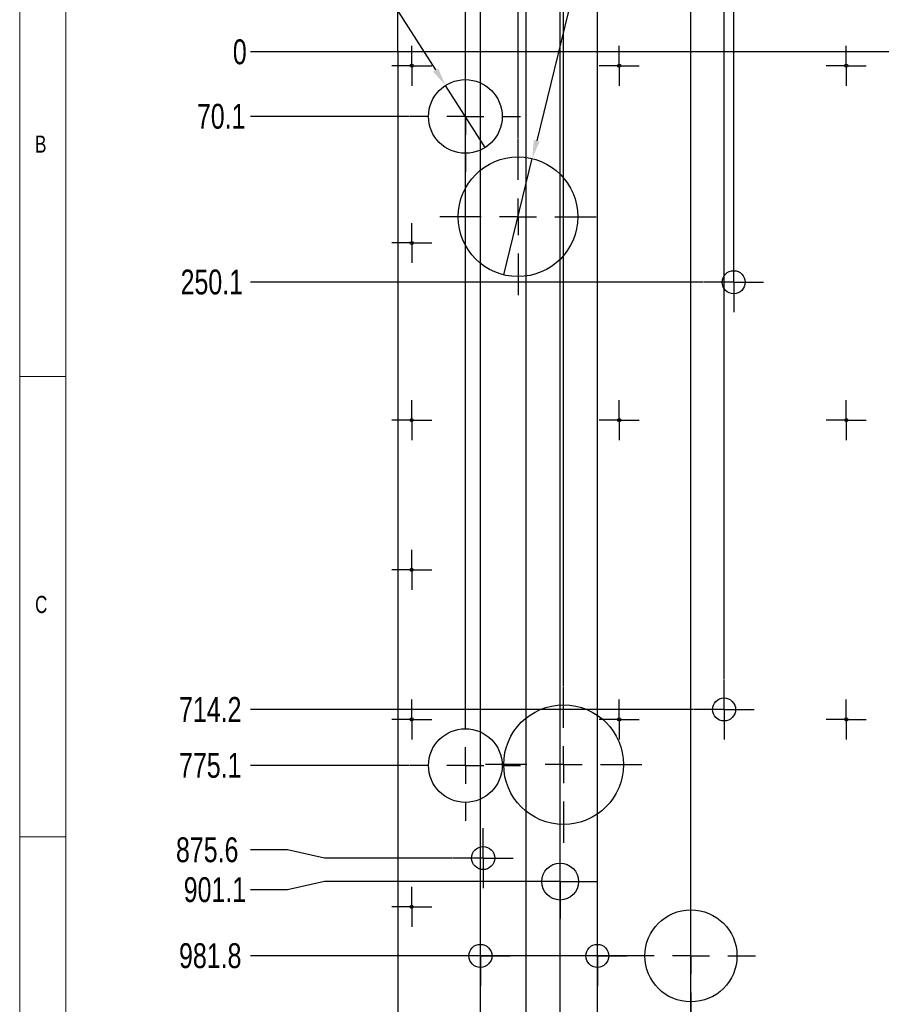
# Model space of a CAD drawing. Header units: millimetres. Extents: x 5 to 589, y 5 to 415.
# Tile 3 of 14: x 5 to 99, y 242 to 349. Entities that reach past the tile are written whole.
import ezdxf

# ---------------------------------------------------------------- set-up
doc = ezdxf.new("R2010")
doc.units = ezdxf.units.MM
doc.header["$PDSIZE"] = -1
doc.linetypes.add('CENTERX2', pattern=[20.32, 12.7, -2.54, 2.54, -2.54])
for name, color, linetype in [('COTES', 1, 'Continuous'), ('GRAVURES', 9, 'Continuous'), ('NOTES', 6, 'Continuous'), ('TRAIT-MIXTES', 3, 'CENTERX2')]:
    doc.layers.add(name, color=color, linetype=linetype)
doc.layers.add('TRAIT-FORT', color=4, linetype='Continuous', lineweight=25)
doc.styles.add('SLDTEXTSTYLE0', font='TXT', dxfattribs={"width": 0.75})
doc.dimstyles.new('SLDDIMSTYLE0', dxfattribs={"dimtxt": 2.7, "dimasz": 0.333333, "dimexe": 0, "dimexo": 0.0625, "dimgap": 0.675, "dimtad": 0, "dimtih": 1, "dimtoh": 1, "dimdec": 1, "dimlfac": 10, "dimrnd": 1e-09, "dimdsep": 46, "dimtxsty": 'SLDTEXTSTYLE0', "dimblk1": 'ORIGIN', "dimblk2": 'ORIGIN', "dimsah": 1, "dimcen": 0.09, "dimadec": 0, "dimazin": 2, "dimtfac": 1, "dimtdec": 1, "dimtofl": 0, "dimtmove": 0, "dimatfit": 3, "dimldrblk": 'ORIGIN', "dimfxl": 1, "dimfrac": 2, "dimtolj": 1, "dimtzin": 12, "dimarcsym": 0})
doc.dimstyles.new('SLDDIMSTYLE1', dxfattribs={"dimtxt": 2.7, "dimasz": 2, "dimexe": 0, "dimexo": 0.0625, "dimgap": 0.675, "dimtad": 0, "dimtih": 1, "dimtoh": 1, "dimdec": 1, "dimlfac": 10, "dimrnd": 1e-09, "dimzin": 12, "dimdsep": 46, "dimtxsty": 'SLDTEXTSTYLE0', "dimsah": 1, "dimcen": 0.09, "dimadec": 0, "dimazin": 3, "dimtfac": 1, "dimtdec": 1, "dimtofl": 0, "dimtmove": 0, "dimatfit": 3, "dimfxl": 1, "dimfrac": 2, "dimtolj": 1, "dimtzin": 12, "dimarcsym": 0})
doc.dimstyles.new('SLDDIMSTYLE2', dxfattribs={"dimtxt": 2.7, "dimasz": 0.333333, "dimexe": 0, "dimexo": 0.0625, "dimgap": 0.675, "dimtad": 0, "dimtih": 1, "dimtoh": 1, "dimdec": 0, "dimlfac": 10, "dimrnd": 1e-09, "dimdsep": 46, "dimtxsty": 'SLDTEXTSTYLE0', "dimblk1": 'ORIGIN', "dimblk2": 'ORIGIN', "dimsah": 1, "dimcen": 0.09, "dimadec": 0, "dimazin": 2, "dimtfac": 1, "dimtdec": 0, "dimtofl": 0, "dimtmove": 0, "dimatfit": 3, "dimldrblk": 'ORIGIN', "dimfxl": 1, "dimfrac": 2, "dimtolj": 1, "dimtzin": 12, "dimarcsym": 0})
doc.dimstyles.new('SLDDIMSTYLE3', dxfattribs={"dimtxt": 2.7, "dimasz": 2, "dimexe": 0, "dimexo": 0.0625, "dimgap": 0.675, "dimtad": 0, "dimtih": 1, "dimtoh": 1, "dimdec": 0, "dimlfac": 10, "dimrnd": 1e-09, "dimzin": 12, "dimdsep": 46, "dimtxsty": 'SLDTEXTSTYLE0', "dimsah": 1, "dimcen": 0.09, "dimadec": 0, "dimazin": 3, "dimtfac": 1, "dimtdec": 0, "dimtofl": 0, "dimtmove": 0, "dimatfit": 3, "dimfxl": 1, "dimfrac": 2, "dimtolj": 1, "dimtzin": 12, "dimarcsym": 0})
doc.dimstyles.new('SLDDIMSTYLE4', dxfattribs={"dimtxt": 2.7, "dimasz": 2, "dimexe": 0, "dimexo": 0.0625, "dimgap": 0.675, "dimtad": 0, "dimtih": 1, "dimtoh": 1, "dimdec": 0, "dimlfac": 10, "dimrnd": 1e-09, "dimzin": 12, "dimdsep": 46, "dimtxsty": 'SLDTEXTSTYLE0', "dimblk1": 'NONE', "dimsah": 1, "dimcen": 0, "dimadec": 0, "dimazin": 3, "dimtfac": 1, "dimtdec": 0, "dimtmove": 0, "dimatfit": 3, "dimldrblk": 'NONE', "dimfxl": 1, "dimfrac": 2, "dimtolj": 1, "dimtzin": 12, "dimarcsym": 0})

# ---------------------------------------------------------------- blocks, each defined once
blk = doc.blocks.new('_D')
at = {"layer": 'COTES', "color": 0, "lineweight": -2, "transparency": 16777216}
blk.add_line((46.01, 345.25), (30.08, 345.25), dxfattribs=at)
at = {"layer": 'Defpoints', "color": 0, "transparency": 16777216}
for p in [(30.08, 345.25), (46.07, 345.25), (46.07, 345.25)]:
    blk.add_point(p, dxfattribs=at)
at = {"layer": 'COTES', "color": 0, "transparency": 16777216, "insert": (28.9, 345.25), "char_height": 2.7, "attachment_point": 5, "style": 'SLDTEXTSTYLE0'}
blk.add_mtext('\\A1;0', dxfattribs=at)
blk = doc.blocks.new('_Origin')
at = {"color": 0, "linetype": 'ByBlock', "lineweight": -2}
blk.add_line((0, 0), (-1, 0), dxfattribs=at)
blk.add_circle((0, 0), 0.5, dxfattribs=at)
blk = doc.blocks.new('_D_1')
at = {"layer": 'COTES', "color": 0, "lineweight": -2, "transparency": 16777216}
blk.add_line((47.33, 338.25), (30.08, 338.25), dxfattribs=at)
at = {"layer": 'Defpoints', "color": 0, "transparency": 16777216}
for p in [(46.07, 345.25), (30.08, 338.25), (47.4, 338.25)]:
    blk.add_point(p, dxfattribs=at)
at = {"layer": 'COTES', "color": 0, "transparency": 16777216, "insert": (26.88, 338.25), "char_height": 2.7, "attachment_point": 5, "style": 'SLDTEXTSTYLE0'}
blk.add_mtext('\\A1;70.1', dxfattribs=at)
blk = doc.blocks.new('_D_2')
at = {"layer": 'COTES', "color": 0, "lineweight": -2, "transparency": 16777216}
blk.add_line((79.22, 320.25), (30.08, 320.25), dxfattribs=at)
at = {"layer": 'Defpoints', "color": 0, "transparency": 16777216}
for p in [(46.07, 345.25), (30.08, 320.25), (79.28, 320.25)]:
    blk.add_point(p, dxfattribs=at)
at = {"layer": 'COTES', "color": 0, "transparency": 16777216, "insert": (25.86, 320.25), "char_height": 2.7, "attachment_point": 5, "style": 'SLDTEXTSTYLE0'}
blk.add_mtext('\\A1;250.1', dxfattribs=at)
blk = doc.blocks.new('_D_3')
at = {"layer": 'COTES', "color": 0, "lineweight": -2, "transparency": 16777216}
blk.add_line((78.18, 273.84), (30.08, 273.84), dxfattribs=at)
at = {"layer": 'Defpoints', "color": 0, "transparency": 16777216}
for p in [(46.07, 345.25), (30.08, 273.84), (78.24, 273.84)]:
    blk.add_point(p, dxfattribs=at)
at = {"layer": 'COTES', "color": 0, "transparency": 16777216, "insert": (25.69, 273.84), "char_height": 2.7, "attachment_point": 5, "style": 'SLDTEXTSTYLE0'}
blk.add_mtext('\\A1;714.2', dxfattribs=at)
blk = doc.blocks.new('_D_4')
at = {"layer": 'COTES', "color": 0, "lineweight": -2, "transparency": 16777216}
blk.add_line((47.33, 267.75), (30.08, 267.75), dxfattribs=at)
at = {"layer": 'Defpoints', "color": 0, "transparency": 16777216}
for p in [(46.07, 345.25), (30.08, 267.75), (47.4, 267.75)]:
    blk.add_point(p, dxfattribs=at)
at = {"layer": 'COTES', "color": 0, "transparency": 16777216, "insert": (25.69, 267.75), "char_height": 2.7, "attachment_point": 5, "style": 'SLDTEXTSTYLE0'}
blk.add_mtext('\\A1;775.1', dxfattribs=at)
blk = doc.blocks.new('_D_5')
at = {"layer": 'COTES', "color": 0, "lineweight": -2, "transparency": 16777216}
for p, q in [((34.08, 258.58), (30.08, 258.58)), ((38.08, 257.7), (34.08, 258.58)), ((52.01, 257.7), (38.08, 257.7))]:
    blk.add_line(p, q, dxfattribs=at)
at = {"layer": 'Defpoints', "color": 0, "transparency": 16777216}
for p in [(46.07, 345.25), (30.08, 258.58), (52.08, 257.7)]:
    blk.add_point(p, dxfattribs=at)
at = {"layer": 'COTES', "color": 0, "transparency": 16777216, "insert": (25.36, 258.58), "char_height": 2.7, "attachment_point": 5, "style": 'SLDTEXTSTYLE0'}
blk.add_mtext('\\A1;875.6', dxfattribs=at)
blk = doc.blocks.new('_D_6')
at = {"layer": 'COTES', "color": 0, "lineweight": -2, "transparency": 16777216}
for p, q in [((38.08, 255.14), (34.08, 254.25)), ((59.62, 255.14), (38.08, 255.14)), ((34.08, 254.25), (30.08, 254.25))]:
    blk.add_line(p, q, dxfattribs=at)
at = {"layer": 'Defpoints', "color": 0, "transparency": 16777216}
for p in [(46.07, 345.25), (59.69, 255.14), (30.08, 254.25)]:
    blk.add_point(p, dxfattribs=at)
at = {"layer": 'COTES', "color": 0, "transparency": 16777216, "insert": (26.2, 254.25), "char_height": 2.7, "attachment_point": 5, "style": 'SLDTEXTSTYLE0'}
blk.add_mtext('\\A1;901.1', dxfattribs=at)
blk = doc.blocks.new('_D_7')
at = {"layer": 'COTES', "color": 0, "lineweight": -2, "transparency": 16777216}
blk.add_line((70.82, 247.08), (30.08, 247.08), dxfattribs=at)
at = {"layer": 'Defpoints', "color": 0, "transparency": 16777216}
for p in [(46.07, 345.25), (30.08, 247.08), (70.89, 247.08)]:
    blk.add_point(p, dxfattribs=at)
at = {"layer": 'COTES', "color": 0, "transparency": 16777216, "insert": (25.69, 247.08), "char_height": 2.7, "attachment_point": 5, "style": 'SLDTEXTSTYLE0'}
blk.add_mtext('\\A1;981.8', dxfattribs=at)
blk = doc.blocks.new('_D_8')
at = {"layer": 'COTES', "color": 0, "lineweight": -2, "transparency": 16777216}
for p, q in [((34.08, 182.08), (30.08, 182.08)), ((38.08, 182.08), (34.08, 182.08)), ((70.82, 182.08), (38.08, 182.08))]:
    blk.add_line(p, q, dxfattribs=at)
at = {"layer": 'Defpoints', "color": 0, "transparency": 16777216}
for p in [(46.07, 345.25), (30.08, 182.08), (70.89, 182.08)]:
    blk.add_point(p, dxfattribs=at)
at = {"layer": 'COTES', "color": 0, "transparency": 16777216, "insert": (25.02, 182.08), "char_height": 2.7, "attachment_point": 5, "style": 'SLDTEXTSTYLE0'}
blk.add_mtext('\\A1;1631.8', dxfattribs=at)
blk = doc.blocks.new('_D_9')
at = {"layer": 'COTES', "color": 0, "lineweight": -2, "transparency": 16777216}
for p, q in [((34.08, 177.75), (30.08, 177.75)), ((38.08, 177.75), (34.08, 177.75)), ((83.01, 177.75), (38.08, 177.75))]:
    blk.add_line(p, q, dxfattribs=at)
at = {"layer": 'Defpoints', "color": 0, "transparency": 16777216}
for p in [(46.07, 345.25), (30.08, 177.75), (83.07, 177.75)]:
    blk.add_point(p, dxfattribs=at)
at = {"layer": 'COTES', "color": 0, "transparency": 16777216, "insert": (26.03, 177.75), "char_height": 2.7, "attachment_point": 5, "style": 'SLDTEXTSTYLE0'}
blk.add_mtext('\\A1;1675', dxfattribs=at)
blk = doc.blocks.new('_D_10')
at = {"layer": 'COTES', "color": 0, "lineweight": -2, "transparency": 16777216}
for p, q in [((34.08, 165.71), (30.08, 165.71)), ((38.08, 164.75), (34.08, 165.71)), ((83.01, 164.75), (38.08, 164.75))]:
    blk.add_line(p, q, dxfattribs=at)
at = {"layer": 'Defpoints', "color": 0, "transparency": 16777216}
for p in [(46.07, 345.25), (30.08, 165.71), (83.07, 164.75)]:
    blk.add_point(p, dxfattribs=at)
at = {"layer": 'COTES', "color": 0, "transparency": 16777216, "insert": (26.2, 165.71), "char_height": 2.7, "attachment_point": 5, "style": 'SLDTEXTSTYLE0'}
blk.add_mtext('\\A1;1805', dxfattribs=at)
blk = doc.blocks.new('_D_11')
at = {"layer": 'COTES', "color": 0, "lineweight": -2, "transparency": 16777216}
for p, q in [((38.08, 162.34), (34.08, 161.38)), ((59.62, 162.34), (38.08, 162.34)), ((34.08, 161.38), (30.08, 161.38))]:
    blk.add_line(p, q, dxfattribs=at)
at = {"layer": 'Defpoints', "color": 0, "transparency": 16777216}
for p in [(46.07, 345.25), (59.69, 162.34), (30.08, 161.38)]:
    blk.add_point(p, dxfattribs=at)
at = {"layer": 'COTES', "color": 0, "transparency": 16777216, "insert": (25.02, 161.38), "char_height": 2.7, "attachment_point": 5, "style": 'SLDTEXTSTYLE0'}
blk.add_mtext('\\A1;1829.1', dxfattribs=at)
blk = doc.blocks.new('_D_12')
at = {"layer": 'COTES', "color": 0, "lineweight": -2, "transparency": 16777216}
blk.add_line((56.67, 151.58), (30.08, 151.58), dxfattribs=at)
at = {"layer": 'Defpoints', "color": 0, "transparency": 16777216}
for p in [(46.07, 345.25), (30.08, 151.58), (56.74, 151.58)]:
    blk.add_point(p, dxfattribs=at)
at = {"layer": 'COTES', "color": 0, "transparency": 16777216, "insert": (24.68, 151.58), "char_height": 2.7, "attachment_point": 5, "style": 'SLDTEXTSTYLE0'}
blk.add_mtext('\\A1;1936.8', dxfattribs=at)
blk = doc.blocks.new('_D_13')
at = {"layer": 'COTES', "color": 0, "lineweight": -2, "transparency": 16777216}
blk.add_line((46.01, 146.25), (30.08, 146.25), dxfattribs=at)
at = {"layer": 'Defpoints', "color": 0, "transparency": 16777216}
for p in [(46.07, 345.25), (30.08, 146.25), (46.07, 146.25)]:
    blk.add_point(p, dxfattribs=at)
at = {"layer": 'COTES', "color": 0, "transparency": 16777216, "insert": (26.2, 146.25), "char_height": 2.7, "attachment_point": 5, "style": 'SLDTEXTSTYLE0'}
blk.add_mtext('\\A1;1990', dxfattribs=at)
blk = doc.blocks.new('_D_29')
at = {"layer": 'COTES', "color": 0, "lineweight": -2, "transparency": 16777216}
for p, q in [((42.16, 367.8), (42.16, 368.46)), ((46.07, 367.13), (42.16, 367.8)), ((46.07, 345.32), (46.07, 367.13))]:
    blk.add_line(p, q, dxfattribs=at)
at = {"layer": 'Defpoints', "color": 0, "transparency": 16777216}
for p in [(42.16, 368.46), (46.07, 345.25), (46.07, 345.25)]:
    blk.add_point(p, dxfattribs=at)
at = {"layer": 'COTES', "color": 0, "transparency": 16777216, "insert": (42.16, 369.64), "char_height": 2.7, "attachment_point": 5, "rotation": 90, "style": 'SLDTEXTSTYLE0'}
blk.add_mtext('\\A1;0', dxfattribs=at)
blk = doc.blocks.new('_D_30')
at = {"layer": 'COTES', "color": 0, "lineweight": -2, "transparency": 16777216}
for p, q in [((47.59, 364.46), (47.59, 368.46)), ((53.4, 360.46), (47.59, 364.46)), ((53.4, 273.81), (53.4, 360.46))]:
    blk.add_line(p, q, dxfattribs=at)
at = {"layer": 'Defpoints', "color": 0, "transparency": 16777216}
for p in [(47.59, 368.46), (46.07, 345.25), (53.4, 273.75)]:
    blk.add_point(p, dxfattribs=at)
at = {"layer": 'COTES', "color": 0, "transparency": 16777216, "insert": (47.59, 372.18), "char_height": 2.7, "attachment_point": 5, "rotation": 90, "style": 'SLDTEXTSTYLE0'}
blk.add_mtext('\\A1;73.3', dxfattribs=at)
blk = doc.blocks.new('_D_31')
at = {"layer": 'COTES', "color": 0, "lineweight": -2, "transparency": 16777216}
for p, q in [((52.65, 364.46), (52.65, 368.46)), ((55.03, 360.46), (52.65, 364.46)), ((55.03, 185.39), (55.03, 360.46))]:
    blk.add_line(p, q, dxfattribs=at)
at = {"layer": 'Defpoints', "color": 0, "transparency": 16777216}
for p in [(52.65, 368.46), (46.07, 345.25), (55.03, 185.33)]:
    blk.add_point(p, dxfattribs=at)
at = {"layer": 'COTES', "color": 0, "transparency": 16777216, "insert": (52.65, 372.18), "char_height": 2.7, "attachment_point": 5, "rotation": 90, "style": 'SLDTEXTSTYLE0'}
blk.add_mtext('\\A1;89.6', dxfattribs=at)
blk = doc.blocks.new('_D_32')
at = {"layer": 'COTES', "color": 0, "lineweight": -2, "transparency": 16777216}
for p, q in [((57.34, 364.46), (57.34, 368.46)), ((59.11, 360.46), (57.34, 364.46)), ((59.11, 335.92), (59.11, 360.46))]:
    blk.add_line(p, q, dxfattribs=at)
at = {"layer": 'Defpoints', "color": 0, "transparency": 16777216}
for p in [(57.34, 368.46), (46.07, 345.25), (59.11, 335.85)]:
    blk.add_point(p, dxfattribs=at)
at = {"layer": 'COTES', "color": 0, "transparency": 16777216, "insert": (57.34, 371.33), "char_height": 2.7, "attachment_point": 5, "rotation": 90, "style": 'SLDTEXTSTYLE0'}
blk.add_mtext('\\A1;130', dxfattribs=at)
blk = doc.blocks.new('_D_33')
at = {"layer": 'COTES', "color": 0, "lineweight": -2, "transparency": 16777216}
for p, q in [((60.08, 364.46), (60.08, 368.46)), ((59.99, 360.46), (60.08, 364.46)), ((59.99, 154.89), (59.99, 360.46))]:
    blk.add_line(p, q, dxfattribs=at)
at = {"layer": 'Defpoints', "color": 0, "transparency": 16777216}
for p in [(60.08, 368.46), (46.07, 345.25), (59.99, 154.83)]:
    blk.add_point(p, dxfattribs=at)
at = {"layer": 'COTES', "color": 0, "transparency": 16777216, "insert": (60.08, 372.85), "char_height": 2.7, "attachment_point": 5, "rotation": 90, "style": 'SLDTEXTSTYLE0'}
blk.add_mtext('\\A1;139.2', dxfattribs=at)
blk = doc.blocks.new('_D_34')
at = {"layer": 'COTES', "color": 0, "lineweight": -2, "transparency": 16777216}
for p, q in [((63.01, 364.46), (63.01, 368.46)), ((63.69, 360.46), (63.01, 364.46)), ((63.69, 166.4), (63.69, 360.46))]:
    blk.add_line(p, q, dxfattribs=at)
at = {"layer": 'Defpoints', "color": 0, "transparency": 16777216}
for p in [(63.01, 368.46), (46.07, 345.25), (63.69, 166.34)]:
    blk.add_point(p, dxfattribs=at)
at = {"layer": 'COTES', "color": 0, "transparency": 16777216, "insert": (63.01, 372.85), "char_height": 2.7, "attachment_point": 5, "rotation": 90, "style": 'SLDTEXTSTYLE0'}
blk.add_mtext('\\A1;176.2', dxfattribs=at)
blk = doc.blocks.new('_D_35')
at = {"layer": 'COTES', "color": 0, "lineweight": -2, "transparency": 16777216}
for p, q in [((73.47, 364.46), (73.47, 368.46)), ((64.06, 360.46), (73.47, 364.46)), ((64.06, 276.41), (64.06, 360.46))]:
    blk.add_line(p, q, dxfattribs=at)
at = {"layer": 'Defpoints', "color": 0, "transparency": 16777216}
for p in [(73.47, 368.46), (46.07, 345.25), (64.06, 276.35)]:
    blk.add_point(p, dxfattribs=at)
at = {"layer": 'COTES', "color": 0, "transparency": 16777216, "insert": (73.47, 371.33), "char_height": 2.7, "attachment_point": 5, "rotation": 90, "style": 'SLDTEXTSTYLE0'}
blk.add_mtext('\\A1;180', dxfattribs=at)
blk = doc.blocks.new('_D_36')
at = {"layer": 'COTES', "color": 0, "lineweight": -2, "transparency": 16777216}
for p, q in [((76.37, 364.46), (76.37, 368.46)), ((67.73, 360.46), (76.37, 364.46)), ((67.73, 185.39), (67.73, 360.46))]:
    blk.add_line(p, q, dxfattribs=at)
at = {"layer": 'Defpoints', "color": 0, "transparency": 16777216}
for p in [(76.37, 368.46), (46.07, 345.25), (67.73, 185.33)]:
    blk.add_point(p, dxfattribs=at)
at = {"layer": 'COTES', "color": 0, "transparency": 16777216, "insert": (76.37, 372.85), "char_height": 2.7, "attachment_point": 5, "rotation": 90, "style": 'SLDTEXTSTYLE0'}
blk.add_mtext('\\A1;216.6', dxfattribs=at)
blk = doc.blocks.new('_D_37')
at = {"layer": 'COTES', "color": 0, "lineweight": -2, "transparency": 16777216}
for p, q in [((80.7, 364.46), (80.7, 368.46)), ((77.89, 360.46), (80.7, 364.46)), ((77.89, 189.14), (77.89, 360.46))]:
    blk.add_line(p, q, dxfattribs=at)
at = {"layer": 'Defpoints', "color": 0, "transparency": 16777216}
for p in [(80.7, 368.46), (46.07, 345.25), (77.89, 189.08)]:
    blk.add_point(p, dxfattribs=at)
at = {"layer": 'COTES', "color": 0, "transparency": 16777216, "insert": (80.7, 372.85), "char_height": 2.7, "attachment_point": 5, "rotation": 90, "style": 'SLDTEXTSTYLE0'}
blk.add_mtext('\\A1;318.2', dxfattribs=at)
blk = doc.blocks.new('_D_38')
at = {"layer": 'COTES', "color": 0, "lineweight": -2, "transparency": 16777216}
for p, q in [((85.03, 364.46), (85.03, 368.46)), ((81.49, 360.46), (85.03, 364.46)), ((81.49, 277.15), (81.49, 360.46))]:
    blk.add_line(p, q, dxfattribs=at)
at = {"layer": 'Defpoints', "color": 0, "transparency": 16777216}
for p in [(85.03, 368.46), (46.07, 345.25), (81.49, 277.09)]:
    blk.add_point(p, dxfattribs=at)
at = {"layer": 'COTES', "color": 0, "transparency": 16777216, "insert": (85.03, 373.19), "char_height": 2.7, "attachment_point": 5, "rotation": 90, "style": 'SLDTEXTSTYLE0'}
blk.add_mtext('\\A1;354.2', dxfattribs=at)
blk = doc.blocks.new('_D_39')
at = {"layer": 'COTES', "color": 0, "lineweight": -2, "transparency": 16777216}
for p, q in [((89.36, 364.46), (89.36, 368.46)), ((82.53, 360.46), (89.36, 364.46)), ((82.53, 323.56), (82.53, 360.46))]:
    blk.add_line(p, q, dxfattribs=at)
at = {"layer": 'Defpoints', "color": 0, "transparency": 16777216}
for p in [(89.36, 368.46), (46.07, 345.25), (82.53, 323.5)]:
    blk.add_point(p, dxfattribs=at)
at = {"layer": 'COTES', "color": 0, "transparency": 16777216, "insert": (89.36, 373.19), "char_height": 2.7, "attachment_point": 5, "rotation": 90, "style": 'SLDTEXTSTYLE0'}
blk.add_mtext('\\A1;364.6', dxfattribs=at)
blk = doc.blocks.new('_D_40')
at = {"layer": 'COTES', "color": 0, "lineweight": -2, "transparency": 16777216}
blk.add_line((146.07, 345.32), (146.07, 368.46), dxfattribs=at)
at = {"layer": 'Defpoints', "color": 0, "transparency": 16777216}
for p in [(146.07, 368.46), (46.07, 345.25), (146.07, 345.25)]:
    blk.add_point(p, dxfattribs=at)
at = {"layer": 'COTES', "color": 0, "transparency": 16777216, "insert": (146.07, 372.01), "char_height": 2.7, "attachment_point": 5, "rotation": 90, "style": 'SLDTEXTSTYLE0'}
blk.add_mtext('\\A1;1000', dxfattribs=at)
blk = doc.blocks.new('_D_52')
at = {"layer": 'COTES', "color": 0, "lineweight": -2, "transparency": 16777216}
for p, q in [((39.17, 357.37), (41.17, 357.37)), ((41.17, 357.37), (50.16, 343.3)), ((55.55, 334.88), (51.24, 341.62))]:
    blk.add_line(p, q, dxfattribs=at)
at = {"layer": 'COTES', "color": 0, "transparency": 16777216}
blk.add_solid([(50.44, 343.48), (49.88, 343.12), (51.24, 341.62)], dxfattribs=at)
at = {"layer": 'Defpoints', "color": 0, "transparency": 16777216}
for p in [(51.24, 341.62), (55.55, 334.88)]:
    blk.add_point(p, dxfattribs=at)
at = {"layer": 'COTES', "color": 0, "transparency": 16777216, "insert": (11.16, 358.72), "char_height": 2.7, "attachment_point": 1, "style": 'SLDTEXTSTYLE0'}
blk.add_mtext('\\A1;2 Gravures ∅80', dxfattribs=at)
blk = doc.blocks.new('_None')
blk = doc.blocks.new('_D_54')
at = {"layer": 'COTES', "color": 0, "lineweight": -2, "transparency": 16777216}
for p, q in [((73.46, 385.72), (61.14, 335.61)), ((75.46, 385.72), (73.46, 385.72)), ((57.56, 321.04), (60.66, 333.67))]:
    blk.add_line(p, q, dxfattribs=at)
at = {"layer": 'COTES', "color": 0, "transparency": 16777216}
blk.add_solid([(60.82, 335.69), (61.46, 335.53), (60.66, 333.67)], dxfattribs=at)
at = {"layer": 'Defpoints', "color": 0, "transparency": 16777216}
for p in [(60.66, 333.67), (57.56, 321.04)]:
    blk.add_point(p, dxfattribs=at)
at = {"layer": 'COTES', "color": 0, "transparency": 16777216, "insert": (76.13, 387.07), "char_height": 2.7, "attachment_point": 1, "style": 'SLDTEXTSTYLE0'}
blk.add_mtext('\\A1;2 Gravures ∅130', dxfattribs=at)
blk = doc.blocks.new('SW_CENTERMARKSYMBOL_20')
at = {"layer": 'TRAIT-MIXTES', "color": 0}
for p, q in [((0, 2), (0, 2.17)), ((0, 0), (0, 2)), ((-2, 0), (-2.17, 0)), ((0, 0), (-2, 0)), ((0, 0), (0, -2)), ((0, 0), (2, 0)), ((2, 0), (2.17, 0)), ((0, -2), (0, -2.17))]:
    blk.add_line(p, q, dxfattribs=at)
blk = doc.blocks.new('SW_CENTERMARKSYMBOL_21')
at = {"layer": 'TRAIT-MIXTES', "color": 0}
for p, q in [((0, 2), (0, 2.17)), ((0, 0), (0, 2)), ((-2, 0), (-2.17, 0)), ((0, 0), (-2, 0)), ((0, 0), (0, -2)), ((0, 0), (2, 0)), ((2, 0), (2.17, 0)), ((0, -2), (0, -2.17))]:
    blk.add_line(p, q, dxfattribs=at)
blk = doc.blocks.new('SW_CENTERMARKSYMBOL_22')
at = {"layer": 'TRAIT-MIXTES', "color": 0}
for p, q in [((0, 2), (0, 2.17)), ((0, 0), (0, 2)), ((-2, 0), (-2.17, 0)), ((0, 0), (-2, 0)), ((0, 0), (0, -2)), ((0, 0), (2, 0)), ((2, 0), (2.17, 0)), ((0, -2), (0, -2.17))]:
    blk.add_line(p, q, dxfattribs=at)
blk = doc.blocks.new('SW_CENTERMARKSYMBOL_23')
at = {"layer": 'TRAIT-MIXTES', "color": 0}
for p, q in [((0, 2), (0, 2.17)), ((0, 0), (0, 2)), ((-2, 0), (-2.17, 0)), ((0, 0), (-2, 0)), ((0, 0), (0, -2)), ((0, 0), (2, 0)), ((2, 0), (2.17, 0)), ((0, -2), (0, -2.17))]:
    blk.add_line(p, q, dxfattribs=at)
blk = doc.blocks.new('SW_CENTERMARKSYMBOL_24')
at = {"layer": 'TRAIT-MIXTES', "color": 0}
for p, q in [((0, 2), (0, 2.17)), ((0, 0), (0, 2)), ((-2, 0), (-2.17, 0)), ((0, 0), (-2, 0)), ((0, 0), (0, -2)), ((0, 0), (2, 0)), ((2, 0), (2.17, 0)), ((0, -2), (0, -2.17))]:
    blk.add_line(p, q, dxfattribs=at)
blk = doc.blocks.new('SW_CENTERMARKSYMBOL_30')
at = {"layer": 'TRAIT-MIXTES', "color": 0}
for p, q in [((0, 2), (0, 2.17)), ((0, 0), (0, 2)), ((-2, 0), (-2.17, 0)), ((0, 0), (-2, 0)), ((0, 0), (0, -2)), ((0, 0), (2, 0)), ((2, 0), (2.17, 0)), ((0, -2), (0, -2.17))]:
    blk.add_line(p, q, dxfattribs=at)
blk = doc.blocks.new('SW_CENTERMARKSYMBOL_31')
at = {"layer": 'TRAIT-MIXTES', "color": 0}
for p, q in [((0, 2), (0, 2.17)), ((0, 0), (0, 2)), ((-2, 0), (-2.17, 0)), ((0, 0), (-2, 0)), ((0, 0), (0, -2)), ((0, 0), (2, 0)), ((2, 0), (2.17, 0)), ((0, -2), (0, -2.17))]:
    blk.add_line(p, q, dxfattribs=at)
blk = doc.blocks.new('SW_CENTERMARKSYMBOL_32')
at = {"layer": 'TRAIT-MIXTES', "color": 0}
for p, q in [((0, 2), (0, 2.17)), ((0, 0), (0, 2)), ((-2, 0), (-2.17, 0)), ((0, 0), (-2, 0)), ((0, 0), (0, -2)), ((0, 0), (2, 0)), ((2, 0), (2.17, 0)), ((0, -2), (0, -2.17))]:
    blk.add_line(p, q, dxfattribs=at)
blk = doc.blocks.new('SW_CENTERMARKSYMBOL_33')
at = {"layer": 'TRAIT-MIXTES', "color": 0}
for p, q in [((0, 2), (0, 2.17)), ((0, 0), (0, 2)), ((-2, 0), (-2.17, 0)), ((0, 0), (-2, 0)), ((0, 0), (0, -2)), ((0, 0), (2, 0)), ((2, 0), (2.17, 0)), ((0, -2), (0, -2.17))]:
    blk.add_line(p, q, dxfattribs=at)
blk = doc.blocks.new('SW_CENTERMARKSYMBOL_37')
at = {"layer": 'TRAIT-MIXTES', "color": 0}
for p, q in [((0, 2), (0, 2.17)), ((0, 0), (0, 2)), ((-2, 0), (-2.17, 0)), ((0, 0), (-2, 0)), ((0, 0), (0, -2)), ((0, 0), (2, 0)), ((2, 0), (2.17, 0)), ((0, -2), (0, -2.17))]:
    blk.add_line(p, q, dxfattribs=at)
blk = doc.blocks.new('SW_CENTERMARKSYMBOL_38')
at = {"layer": 'TRAIT-MIXTES', "color": 0}
for p, q in [((0, 2), (0, 2.17)), ((0, 0), (0, 2)), ((-2, 0), (-2.17, 0)), ((0, 0), (-2, 0)), ((0, 0), (0, -2)), ((0, 0), (2, 0)), ((2, 0), (2.17, 0)), ((0, -2), (0, -2.17))]:
    blk.add_line(p, q, dxfattribs=at)
blk = doc.blocks.new('SW_CENTERMARKSYMBOL_39')
at = {"layer": 'TRAIT-MIXTES', "color": 0}
for p, q in [((0, 2), (0, 2.17)), ((0, 0), (0, 2)), ((-2, 0), (-2.17, 0)), ((0, 0), (-2, 0)), ((0, 0), (0, -2)), ((0, 0), (2, 0)), ((2, 0), (2.17, 0)), ((0, -2), (0, -2.17))]:
    blk.add_line(p, q, dxfattribs=at)
blk = doc.blocks.new('SW_CENTERMARKSYMBOL_40')
at = {"layer": 'TRAIT-MIXTES', "color": 0}
for p, q in [((0, 4), (0, 6)), ((0, 0), (0, 2)), ((-4, 0), (-6, 0)), ((0, 0), (-2, 0)), ((0, 0), (0, -2)), ((0, 0), (2, 0)), ((4, 0), (6, 0)), ((0, -4), (0, -6))]:
    blk.add_line(p, q, dxfattribs=at)
blk = doc.blocks.new('SW_CENTERMARKSYMBOL_41')
at = {"layer": 'TRAIT-MIXTES', "color": 0}
for p, q in [((0, 4), (0, 6)), ((0, 0), (0, 2)), ((-4, 0), (-6, 0)), ((0, 0), (-2, 0)), ((0, 0), (0, -2)), ((0, 0), (2, 0)), ((4, 0), (6, 0)), ((0, -4), (0, -6))]:
    blk.add_line(p, q, dxfattribs=at)
blk = doc.blocks.new('SW_CENTERMARKSYMBOL_42')
at = {"layer": 'TRAIT-MIXTES', "color": 0}
for p, q in [((0, 2), (0, 4)), ((0, 0), (0, 2)), ((-2, 0), (-4, 0)), ((0, 0), (-2, 0)), ((0, 0), (0, -2)), ((0, 0), (2, 0)), ((2, 0), (4, 0)), ((0, -2), (0, -4))]:
    blk.add_line(p, q, dxfattribs=at)
blk = doc.blocks.new('SW_CENTERMARKSYMBOL_43')
at = {"layer": 'TRAIT-MIXTES', "color": 0}
for p, q in [((0, 4), (0, 7)), ((0, 0), (0, 2)), ((-4, 0), (-7, 0)), ((0, 0), (-2, 0)), ((0, 0), (0, -2)), ((0, 0), (2, 0)), ((4, 0), (7, 0)), ((0, -4), (0, -7))]:
    blk.add_line(p, q, dxfattribs=at)
blk = doc.blocks.new('SW_CENTERMARKSYMBOL_46')
at = {"layer": 'TRAIT-MIXTES', "color": 0}
for p, q in [((0, 2), (0, 3.25)), ((0, 0), (0, 2)), ((-2, 0), (-3.25, 0)), ((0, 0), (-2, 0)), ((0, 0), (0, -2)), ((0, 0), (2, 0)), ((2, 0), (3.25, 0)), ((0, -2), (0, -3.25))]:
    blk.add_line(p, q, dxfattribs=at)
blk = doc.blocks.new('SW_CENTERMARKSYMBOL_47')
at = {"layer": 'TRAIT-MIXTES', "color": 0}
for p, q in [((0, 2), (0, 3.25)), ((0, 0), (0, 2)), ((-2, 0), (-3.25, 0)), ((0, 0), (-2, 0)), ((0, 0), (0, -2)), ((0, 0), (2, 0)), ((2, 0), (3.25, 0)), ((0, -2), (0, -3.25))]:
    blk.add_line(p, q, dxfattribs=at)
blk = doc.blocks.new('SW_CENTERMARKSYMBOL_48')
at = {"layer": 'TRAIT-MIXTES', "color": 0}
for p, q in [((0, 2), (0, 3.25)), ((0, 0), (0, 2)), ((-2, 0), (-3.25, 0)), ((0, 0), (-2, 0)), ((0, 0), (0, -2)), ((0, 0), (2, 0)), ((2, 0), (3.25, 0)), ((0, -2), (0, -3.25))]:
    blk.add_line(p, q, dxfattribs=at)
blk = doc.blocks.new('SW_CENTERMARKSYMBOL_49')
at = {"layer": 'TRAIT-MIXTES', "color": 0}
for p, q in [((0, 2), (0, 3.25)), ((0, 0), (0, 2)), ((-2, 0), (-3.25, 0)), ((0, 0), (-2, 0)), ((0, 0), (0, -2)), ((0, 0), (2, 0)), ((2, 0), (3.25, 0)), ((0, -2), (0, -3.25))]:
    blk.add_line(p, q, dxfattribs=at)
blk = doc.blocks.new('SW_CENTERMARKSYMBOL_50')
at = {"layer": 'TRAIT-MIXTES', "color": 0}
for p, q in [((0, 2), (0, 3.25)), ((0, 0), (0, 2)), ((-2, 0), (-3.25, 0)), ((0, 0), (-2, 0)), ((0, 0), (0, -2)), ((0, 0), (2, 0)), ((2, 0), (3.25, 0)), ((0, -2), (0, -3.25))]:
    blk.add_line(p, q, dxfattribs=at)
blk = doc.blocks.new('SW_CENTERMARKSYMBOL_54')
at = {"layer": 'TRAIT-MIXTES', "color": 0}
for p, q in [((0, 4), (0, 8.499987)), ((0, 0), (0, 2)), ((-4, 0), (-8.499987, 0)), ((0, 0), (-2, 0)), ((0, 0), (0, -2)), ((0, 0), (2, 0)), ((4, 0), (8.499987, 0)), ((0, -4), (0, -8.499987))]:
    blk.add_line(p, q, dxfattribs=at)
blk = doc.blocks.new('SW_CENTERMARKSYMBOL_55')
at = {"layer": 'TRAIT-MIXTES', "color": 0}
for p, q in [((0, 4), (0, 8.499987)), ((0, 0), (0, 2)), ((-4, 0), (-8.499987, 0)), ((0, 0), (-2, 0)), ((0, 0), (0, -2)), ((0, 0), (2, 0)), ((4, 0), (8.499987, 0)), ((0, -4), (0, -8.499987))]:
    blk.add_line(p, q, dxfattribs=at)

msp = doc.modelspace()

# ---------------------------------------------------------------- linework, layer by layer
at = {"lineweight": 18}
for p, q in [((5, 415), (5, 5)), ((10, 410), (10, 10)), ((5, 310), (10, 310)), ((10, 260), (5, 260))]:
    msp.add_line(p, q, dxfattribs=at)
at = {"layer": 'GRAVURES', "lineweight": 25}
for centre, radius in [((53.395, 338.246), 4), ((59.11, 327.354), 6.5), ((64.063, 267.845), 6.5), ((53.395, 267.746), 4), ((63.686, 255.141), 2), ((77.886, 247.076), 5)]:
    msp.add_circle(centre, radius, dxfattribs=at)
at = {"layer": 'TRAIT-FORT', "lineweight": 25}
for p, q in [((146.069, 345.255), (46.07, 345.255)), ((46.07, 345.255), (46.07, 146.255))]:
    msp.add_line(p, q, dxfattribs=at)
for centre, radius in [((47.57, 343.755), 0.17), ((70.101, 343.755), 0.17), ((94.757, 343.755), 0.17), ((47.57, 324.505), 0.17), ((82.53, 320.246), 1.25), ((47.57, 305.255), 0.17), ((70.101, 305.255), 0.17), ((94.757, 305.255), 0.17), ((47.57, 289.005), 0.17), ((81.49, 273.836), 1.25), ((47.57, 272.755), 0.17), ((70.101, 272.755), 0.17), ((94.757, 272.755), 0.17), ((55.326, 257.696), 1.25), ((47.57, 252.401), 0.17), ((55.026, 247.076), 1.25), ((67.726, 247.076), 1.25)]:
    msp.add_circle(centre, radius, dxfattribs=at)

# ---------------------------------------------------------------- block references
at = {"layer": 'TRAIT-MIXTES'}
for name, p in [('SW_CENTERMARKSYMBOL_39', (47.57, 343.755)), ('SW_CENTERMARKSYMBOL_38', (70.101, 343.755)), ('SW_CENTERMARKSYMBOL_37', (94.757, 343.755)), ('SW_CENTERMARKSYMBOL_40', (53.395, 338.246)), ('SW_CENTERMARKSYMBOL_54', (59.11, 327.354)), ('SW_CENTERMARKSYMBOL_33', (47.57, 324.505)), ('SW_CENTERMARKSYMBOL_46', (82.53, 320.246)), ('SW_CENTERMARKSYMBOL_32', (47.57, 305.255)), ('SW_CENTERMARKSYMBOL_31', (70.101, 305.255)), ('SW_CENTERMARKSYMBOL_30', (94.757, 305.255)), ('SW_CENTERMARKSYMBOL_22', (47.57, 289.005)), ('SW_CENTERMARKSYMBOL_47', (81.49, 273.836)), ('SW_CENTERMARKSYMBOL_55', (64.063, 267.845)), ('SW_CENTERMARKSYMBOL_21', (47.57, 272.755)), ('SW_CENTERMARKSYMBOL_23', (70.101, 272.755)), ('SW_CENTERMARKSYMBOL_24', (94.757, 272.755)), ('SW_CENTERMARKSYMBOL_41', (53.395, 267.746)), ('SW_CENTERMARKSYMBOL_48', (55.326, 257.696)), ('SW_CENTERMARKSYMBOL_42', (63.686, 255.141)), ('SW_CENTERMARKSYMBOL_20', (47.57, 252.401)), ('SW_CENTERMARKSYMBOL_43', (77.886, 247.076)), ('SW_CENTERMARKSYMBOL_49', (55.026, 247.076)), ('SW_CENTERMARKSYMBOL_50', (67.726, 247.076))]:
    msp.add_blockref(name, p, dxfattribs=at)

# ---------------------------------------------------------------- texts
at = {"layer": 'NOTES', "char_height": 1.852, "attachment_point": 1, "style": 'SLDTEXTSTYLE0'}
for s, insert in [('B', (6.667, 336.168)), ('C', (6.667, 286.168))]:
    msp.add_mtext(s, dxfattribs=dict(at, insert=insert))

# ---------------------------------------------------------------- dimensions: what is measured, and where the dimension line sits
at = {"layer": 'COTES'}
for p1, p2, picture, middle in [((57.559, 321.042), (60.662, 333.666), '_D_54', (90.476, 385.716)), ((55.55, 334.876), (51.241, 341.616), '_D_52', (24.824, 357.374))]:
    dim = msp.add_diameter_dim_2p(p1=p1, p2=p2, text='2 Gravures <>', dimstyle='SLDDIMSTYLE4', dxfattribs=at)
    dim.commit()
    dim.dimension.update_dxf_attribs({"geometry": picture, "text_midpoint": middle, "dimtype": 163})
for feature_location, offset, dtype, origin, dimstyle, picture, middle in [((81.49, 277.086), (3.542, 91.377), 1, (46.07, 345.255), 'SLDDIMSTYLE1', '_D_38', (85.032, 373.189)), ((82.53, 323.496), (6.831, 44.967), 1, (46.07, 345.255), 'SLDDIMSTYLE1', '_D_39', (89.361, 373.189)), ((59.986, 154.826), (0.097, 213.637), 1, (46.07, 345.255), 'SLDDIMSTYLE1', '_D_33', (60.084, 372.851)), ((63.686, 166.341), (-0.675, 202.122), 1, (46.07, 345.255), 'SLDDIMSTYLE1', '_D_34', (63.011, 372.851)), ((67.726, 185.326), (8.648, 183.137), 1, (46.07, 345.255), 'SLDDIMSTYLE1', '_D_36', (76.374, 372.851)), ((77.886, 189.076), (2.817, 179.387), 1, (46.07, 345.255), 'SLDDIMSTYLE1', '_D_37', (80.703, 372.851)), ((53.3953, 273.7462), (-5.8096, 94.7175), 1, (46.0702, 345.2547), 'SLDDIMSTYLE1', '_D_30', (47.5857, 372.1762)), ((146.069, 345.255), (0, 23.209), 1, (46.07, 345.255), 'SLDDIMSTYLE1', '_D_40', (146.069, 372.007)), ((55.026, 185.326), (-2.378, 183.137), 1, (46.07, 345.255), 'SLDDIMSTYLE1', '_D_31', (52.649, 372.176)), ((59.11, 335.854), (-1.765, 32.61), 1, (46.07, 345.255), 'SLDDIMSTYLE3', '_D_32', (57.345, 371.332)), ((64.063, 276.345), (9.412, 92.118), 1, (46.07, 345.255), 'SLDDIMSTYLE3', '_D_35', (73.475, 371.332)), ((46.070168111, 345.254658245), (-3.91451138, 23.20901442), 1, (46.070168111, 345.254658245), 'SLDDIMSTYLE2', '_D_29', (42.15565673, 369.644922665)), ((46.070168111, 345.254658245), (-15.987675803, 0), 0, (46.070168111, 345.254658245), 'SLDDIMSTYLE0', '_D', (28.901242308, 345.254658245)), ((56.736, 151.576), (-26.654, 0), 0, (46.07, 345.255), 'SLDDIMSTYLE1', '_D_12', (24.682, 151.576)), ((70.886, 182.076), (-40.804, 0.004), 0, (46.07, 345.255), 'SLDDIMSTYLE1', '_D_8', (25.02, 182.08)), ((59.686, 162.341), (-29.604, -0.958), 0, (46.07, 345.255), 'SLDDIMSTYLE1', '_D_11', (25.02, 161.383)), ((52.076, 257.696), (-21.994, 0.887), 0, (46.07, 345.255), 'SLDDIMSTYLE1', '_D_5', (25.357, 258.583)), ((78.24, 273.836), (-48.158, 0), 0, (46.07, 345.255), 'SLDDIMSTYLE1', '_D_3', (25.695, 273.836)), ((47.395, 267.746), (-17.313, 0), 0, (46.07, 345.255), 'SLDDIMSTYLE1', '_D_4', (25.695, 267.746)), ((70.886, 247.076), (-40.804, 0), 0, (46.07, 345.255), 'SLDDIMSTYLE1', '_D_7', (25.695, 247.076)), ((79.28, 320.246), (-49.198, 0), 0, (46.07, 345.255), 'SLDDIMSTYLE1', '_D_2', (25.864, 320.246)), ((59.686, 255.141), (-29.604, -0.887), 0, (46.07, 345.255), 'SLDDIMSTYLE1', '_D_6', (26.201, 254.254)), ((83.07, 177.755), (-52.988, -0.004), 0, (46.07, 345.255), 'SLDDIMSTYLE1', '_D_9', (26.032, 177.751)), ((83.07, 164.755), (-52.988, 0.958), 0, (46.07, 345.255), 'SLDDIMSTYLE1', '_D_10', (26.201, 165.712)), ((46.07, 146.255), (-15.988, 0), 0, (46.07, 345.255), 'SLDDIMSTYLE1', '_D_13', (26.201, 146.255)), ((47.395, 338.246), (-17.313, 0), 0, (46.07, 345.255), 'SLDDIMSTYLE1', '_D_1', (26.876, 338.246))]:
    dim = msp.add_ordinate_dim(feature_location=feature_location, offset=offset, dtype=dtype, origin=origin, dimstyle=dimstyle, dxfattribs=at)
    dim.commit()
    dim.dimension.update_dxf_attribs({"geometry": picture, "text_midpoint": middle})

doc.saveas('drawing.dxf')
